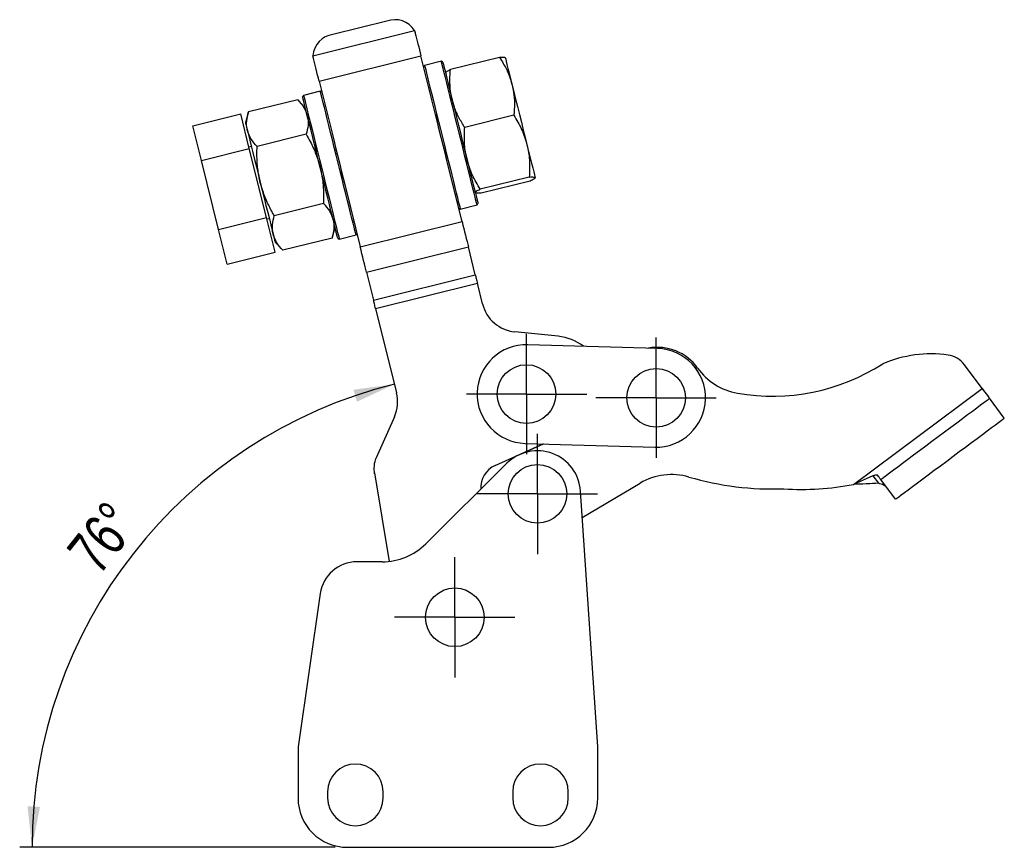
# Model space of a CAD drawing. Extents: x 16 to 201, y 40 to 142.
# Tile 2 of 4: x 16 to 56, y 109 to 142. Entities that reach past the tile are written whole.
import ezdxf

# ---------------------------------------------------------------- set-up
doc = ezdxf.new("R2010")
doc.units = 0
doc.header["$LTSCALE"] = 0.5
doc.layers.get('0').update_dxf_attribs({"linetype": 'CONTINUOUS'})
doc.layers.add('FORMATO', color=179, linetype='CONTINUOUS')
doc.styles.add('SLDTEXTSTYLE0', font='TXT', dxfattribs={"width": 0.75})
doc.dimstyles.new('SLDDIMSTYLE3', dxfattribs={"dimtxt": 1.75, "dimasz": 1.651, "dimexe": 0, "dimexo": 0.0625, "dimgap": 0.4375, "dimtad": 1, "dimdec": 4, "dimzin": 12, "dimtxsty": 'SLDTEXTSTYLE0', "dimsah": 1, "dimcen": 0.09, "dimazin": 3, "dimtfac": 1, "dimtdec": 0, "dimtofl": 0, "dimtmove": 0, "dimatfit": 3, "dimtolj": 1, "dimtzin": 12})

# ---------------------------------------------------------------- blocks, each defined once
blk = doc.blocks.new('_D_9')
at = {"layer": 'FORMATO'}
blk.add_line((28.956, 108.595), (16.184, 108.595), dxfattribs=at)
blk.add_arc((36.017, 108.595), 19.333, 103.942, 180, dxfattribs=at)
for points in [[(31.359, 127.358), (29.703, 127.136), (29.846, 126.649)], [(16.684, 108.595), (17.008, 110.233), (16.5, 110.255)]]:
    blk.add_solid(points, dxfattribs=at)
at = {"layer": 'FORMATO', "insert": (18.02, 120.649), "char_height": 1.75, "attachment_point": 1, "rotation": 51.5254, "style": 'SLDTEXTSTYLE0'}
blk.add_mtext('76°', dxfattribs=at)
blk = doc.blocks.new('SW_CENTERMARKSYMBOL_6')
at = {"layer": 'FORMATO', "color": 0}
for p, q in [((0, 1.25), (0, 2.4375)), ((0, 0), (0, 1.25)), ((-1.25, 0), (-2.4375, 0)), ((0, 0), (-1.25, 0)), ((0, 0), (0, -1.25)), ((0, 0), (1.25, 0)), ((1.25, 0), (2.4375, 0)), ((0, -1.25), (0, -2.4375))]:
    blk.add_line(p, q, dxfattribs=at)
blk = doc.blocks.new('SW_CENTERMARKSYMBOL_7')
at = {"layer": 'FORMATO', "color": 0}
for p, q in [((0, 1.25), (0, 2.4375)), ((0, 0), (0, 1.25)), ((-1.25, 0), (-2.4375, 0)), ((0, 0), (-1.25, 0)), ((0, 0), (0, -1.25)), ((0, 0), (1.25, 0)), ((1.25, 0), (2.4375, 0)), ((0, -1.25), (0, -2.4375))]:
    blk.add_line(p, q, dxfattribs=at)
blk = doc.blocks.new('SW_CENTERMARKSYMBOL_8')
at = {"layer": 'FORMATO', "color": 0}
for p, q in [((0, 1.25), (0, 2.4375)), ((0, 0), (0, 1.25)), ((-1.25, 0), (-2.4375, 0)), ((0, 0), (-1.25, 0)), ((0, 0), (0, -1.25)), ((0, 0), (1.25, 0)), ((1.25, 0), (2.4375, 0)), ((0, -1.25), (0, -2.4375))]:
    blk.add_line(p, q, dxfattribs=at)
blk = doc.blocks.new('SW_CENTERMARKSYMBOL_9')
at = {"layer": 'FORMATO', "color": 0}
for p, q in [((0, 1.25), (0, 2.4375)), ((0, 0), (0, 1.25)), ((-1.25, 0), (-2.4375, 0)), ((0, 0), (-1.25, 0)), ((0, 0), (0, -1.25)), ((0, 0), (1.25, 0)), ((1.25, 0), (2.4375, 0)), ((0, -1.25), (0, -2.4375))]:
    blk.add_line(p, q, dxfattribs=at)

msp = doc.modelspace()

# ---------------------------------------------------------------- linework, layer by layer
at = {"color": 7, "linetype": 'CONTINUOUS'}
for p, q in [((31.05521, 142.07002), (28.87149, 141.52791)), ((28.05965, 140.66587), (32.17596, 141.68775)), ((32.17596, 141.68775), (32.20806, 141.57659)), ((32.17596, 141.68775), (32.19536, 141.60958)), ((28.08326, 140.5526), (28.05965, 140.66587)), ((28.07906, 140.5877), (28.05965, 140.66587)), ((28.31096, 139.6354), (32.43576, 140.65939)), ((32.99886, 138.39111), (32.43576, 140.65939)), ((33.2612, 140.44719), (32.58182, 140.27853)), ((33.32178, 140.41071), (33.2612, 140.44719)), ((35.62061, 140.59997), (33.62768, 140.10522)), ((32.58182, 140.27853), (32.54534, 140.21795)), ((28.31096, 139.6354), (28.87406, 137.36712)), ((28.35997, 139.23044), (27.6806, 139.06179)), ((28.42055, 139.19396), (28.35997, 139.23044)), ((27.44264, 138.88603), (25.44972, 138.39128)), ((27.75254, 138.56447), (27.44264, 138.88603)), ((27.6806, 139.06179), (27.64412, 139.00121)), ((25.44972, 138.39128), (25.32619, 137.96212)), ((23.19487, 137.83151), (25.13595, 138.31339)), ((25.48372, 136.91253), (25.13595, 138.31339)), ((36.20168, 138.25931), (34.20876, 137.76456)), ((23.54263, 136.43065), (23.19487, 137.83151)), ((27.79041, 137.48517), (25.79748, 136.99043)), ((23.54263, 136.43065), (25.48372, 136.91253)), ((25.56713, 136.99158), (25.47007, 136.96749)), ((26.17925, 134.11082), (25.48372, 136.91253)), ((24.23817, 133.62895), (23.54263, 136.43065)), ((34.1006, 133.95311), (33.51337, 136.31861)), ((36.82326, 135.7555), (34.83033, 135.26075)), ((36.86376, 135.59235), (34.87083, 135.0976)), ((29.38857, 135.29462), (29.97581, 132.92912)), ((28.48594, 134.68347), (26.49301, 134.18872)), ((33.96688, 134.49177), (34.02746, 134.45529)), ((34.02746, 134.45529), (34.70684, 134.62394)), ((34.70684, 134.62394), (34.74332, 134.68452)), ((24.23817, 133.62895), (26.17925, 134.11082)), ((26.52701, 132.70997), (26.17925, 134.11082)), ((26.19289, 134.05587), (26.28994, 134.07996)), ((24.58593, 132.22809), (24.23817, 133.62895)), ((28.8337, 133.28261), (28.95723, 133.71177)), ((29.97581, 132.92912), (34.1006, 133.95311)), ((28.8337, 133.28261), (26.84078, 132.78786)), ((29.06565, 133.27503), (29.12623, 133.23855)), ((29.12623, 133.23855), (29.80561, 133.4072)), ((29.80561, 133.4072), (29.84209, 133.46778)), ((26.53088, 133.10942), (26.84078, 132.78786)), ((30.23136, 131.89971), (34.35616, 132.9237)), ((34.63666, 131.79379), (34.35616, 132.9237)), ((24.58593, 132.22809), (26.52701, 132.70997)), ((30.23136, 131.89971), (30.51187, 130.7698)), ((30.51187, 130.7698), (34.63666, 131.79379)), ((30.59705, 130.42666), (34.72185, 131.45065)), ((34.92995, 130.61239), (34.72185, 131.45065)), ((30.59705, 130.42666), (31.44457, 127.01273)), ((37.99656, 129.3007), (36.2327, 129.48163)), ((42.01804, 128.80794), (36.77026, 128.96059)), ((55.16623, 127.18955), (54.4519, 128.14735)), ((49.95439, 123.30248), (55.16623, 127.18955)), ((56.06301, 125.98714), (55.46516, 126.78875)), ((31.35891, 126.04085), (30.61705, 124.37582)), ((36.44151, 124.51388), (37.39389, 124.94076)), ((37.40153, 124.94054), (36.44151, 124.51388)), ((36.65395, 124.96228), (41.90173, 124.80964)), ((35.445, 124.06721), (36.4314, 124.50934)), ((35.91963, 124.15695), (32.62717, 120.89006)), ((30.55052, 123.7659), (31.14775, 120.18059)), ((30.55995, 123.7279), (30.55052, 123.7659)), ((50.74086, 123.65065), (49.95439, 123.30248)), ((50.74086, 123.65065), (50.96935, 123.34428)), ((38.97066, 121.95905), (41.31286, 123.34945)), ((51.65417, 122.69896), (51.05632, 123.50057)), ((39.59744, 112.6647), (38.89827, 123.03245)), ((30.86631, 120.1647), (29.8419, 120.1647)), ((28.35742, 118.87995), (27.45621, 112.6647)), ((27.45621, 112.6647), (27.45621, 110.5947)), ((39.59744, 110.5947), (39.59744, 112.6647)), ((28.65538, 110.8447), (28.65538, 110.5947)), ((30.90538, 110.5947), (30.90538, 110.8447)), ((36.15121, 110.8447), (36.15121, 110.5947)), ((38.40121, 110.5947), (38.40121, 110.8447)), ((29.45621, 108.5947), (37.59744, 108.5947))]:
    msp.add_line(p, q, dxfattribs=at)
at = {"color": 7, "linetype": 'CONTINUOUS', "flags": 128}
for points in [[(32.20806, 141.57659), (32.23277, 141.47706), (32.25895, 141.3716), (32.28641, 141.26097), (32.31496, 141.14597), (32.34438, 141.02745), (32.37447, 140.90626), (32.405, 140.78327), (32.43576, 140.65939)], [(28.31096, 139.6354), (28.28021, 139.75928), (28.24967, 139.88227), (28.21959, 140.00346), (28.19016, 140.12198), (28.16162, 140.23698), (28.13415, 140.34761), (28.10797, 140.45307), (28.08326, 140.5526)], [(33.98402, 137.53556), (33.9045, 137.85587), (33.82595, 138.17228), (33.74932, 138.48097), (33.67554, 138.77818), (33.6055, 139.0603), (33.54006, 139.32392), (33.48, 139.56583), (33.42606, 139.78309), (33.3789, 139.97308), (33.33908, 140.13347), (33.30709, 140.26233), (33.28332, 140.35809), (33.26805, 140.41959), (33.26148, 140.44608), (33.2612, 140.44719)], [(33.32178, 140.41071), (33.32205, 140.40962), (33.32851, 140.38357), (33.34353, 140.3231), (33.3669, 140.22893), (33.39836, 140.10222), (33.43751, 139.9445), (33.48389, 139.75768), (33.53693, 139.54404), (33.59598, 139.30616), (33.66033, 139.04694), (33.72921, 138.76951), (33.80176, 138.47726), (33.87711, 138.17372), (33.95436, 137.86258), (34.03255, 137.54761)], [(35.85757, 140.57219), (35.85814, 140.56991), (35.86898, 140.52622), (35.88992, 140.44188), (35.9206, 140.31832), (35.96048, 140.15766), (36.00889, 139.96264), (36.06501, 139.73661), (36.12786, 139.48344)], [(32.58182, 140.27853), (32.5821, 140.27742), (32.58867, 140.25093), (32.60394, 140.18943), (32.62771, 140.09367), (32.6597, 139.96481), (32.69952, 139.80442), (32.74669, 139.61444), (32.80062, 139.39717), (32.86068, 139.15526), (32.92612, 138.89164), (32.99616, 138.60952), (33.06994, 138.31231), (33.14657, 138.00362), (33.22512, 137.68721), (33.30464, 137.36691)], [(29.08279, 136.31882), (29.00327, 136.63913), (28.92472, 136.95554), (28.84809, 137.26423), (28.77431, 137.56143), (28.70427, 137.84356), (28.63883, 138.10718), (28.57877, 138.34909), (28.52484, 138.56635), (28.47767, 138.75633), (28.43785, 138.91673), (28.40586, 139.04559), (28.38209, 139.14135), (28.36682, 139.20285), (28.36025, 139.22934), (28.35997, 139.23044)], [(36.12786, 139.48344), (36.19637, 139.20744), (36.26938, 138.91335), (36.34563, 138.6062), (36.42382, 138.29125), (36.50261, 137.97387), (36.58065, 137.65951), (36.65661, 137.35354), (36.72918, 137.0612)], [(28.35488, 136.13812), (28.27669, 136.45308), (28.19945, 136.76422), (28.1241, 137.06776), (28.05155, 137.36002), (27.98267, 137.63744), (27.91832, 137.89667), (27.85927, 138.13455), (27.80623, 138.34819), (27.75985, 138.53501), (27.7207, 138.69273), (27.68924, 138.81944), (27.66586, 138.9136), (27.65085, 138.97408), (27.64439, 139.00013), (27.64412, 139.00121)], [(27.6806, 139.06179), (27.68087, 139.06068), (27.68745, 139.03419), (27.70271, 138.97269), (27.72649, 138.87693), (27.75848, 138.74807), (27.79829, 138.58768), (27.84546, 138.39769), (27.89939, 138.18043), (27.95945, 137.93852), (28.02489, 137.6749), (28.09493, 137.39278), (28.16871, 137.09557), (28.24535, 136.78688), (28.3239, 136.47047), (28.40341, 136.15017)], [(33.25611, 137.35486), (33.17792, 137.66982), (33.10068, 137.98096), (33.02533, 138.28451), (32.99886, 138.39111)], [(25.32619, 137.96212), (25.33134, 137.94136), (25.34671, 137.87945), (25.37204, 137.77743), (25.40689, 137.63705)], [(25.40689, 137.63705), (25.45066, 137.46073), (25.50261, 137.25146), (25.56185, 137.01284), (25.62736, 136.74895), (25.69803, 136.4643), (25.77264, 136.16376), (25.84991, 135.85247), (25.92853, 135.53577)], [(28.87406, 137.36712), (28.90053, 137.26052), (28.97589, 136.95697), (29.05313, 136.64583), (29.13132, 136.33087)], [(33.51337, 136.31861), (33.4869, 136.42522), (33.41155, 136.72876), (33.3343, 137.0399), (33.25611, 137.35486)], [(33.30464, 137.36691), (33.38416, 137.04661), (33.46271, 136.73019), (33.53934, 136.42151), (33.61312, 136.1243), (33.68316, 135.84217), (33.7486, 135.57855), (33.80866, 135.33664), (33.86259, 135.11938), (33.90976, 134.9294), (33.94958, 134.769), (33.98157, 134.64014), (34.00534, 134.54438), (34.02061, 134.48288), (34.02718, 134.45639), (34.02746, 134.45529)], [(34.70684, 134.62394), (34.70656, 134.62505), (34.69998, 134.65154), (34.68472, 134.71304), (34.66094, 134.8088), (34.62895, 134.93766), (34.58914, 135.09805), (34.54197, 135.28804), (34.48804, 135.5053), (34.42798, 135.74721), (34.36254, 136.01083), (34.2925, 136.29295), (34.21872, 136.59016), (34.14208, 136.89885), (34.06353, 137.21526), (33.98402, 137.53556)], [(34.03255, 137.54761), (34.11074, 137.23265), (34.18798, 136.92151), (34.26333, 136.61797), (34.33589, 136.32571), (34.40476, 136.04829), (34.46911, 135.78906), (34.52816, 135.55119), (34.5812, 135.33754), (34.62758, 135.15073), (34.66673, 134.993), (34.69819, 134.86629), (34.72157, 134.77213), (34.73658, 134.71165), (34.74305, 134.6856), (34.74332, 134.68452)], [(36.72918, 137.0612), (36.79713, 136.78749), (36.8593, 136.53709), (36.91461, 136.31428), (36.96212, 136.12289), (37.00103, 135.96618), (37.03065, 135.84683), (37.0505, 135.76689), (37.06022, 135.72772)], [(29.06565, 133.27503), (29.06538, 133.27611), (29.05892, 133.30216), (29.04391, 133.36263), (29.02053, 133.4568), (28.98907, 133.58351), (28.94992, 133.74123), (28.90354, 133.92805), (28.8505, 134.14169), (28.79145, 134.37957), (28.7271, 134.63879), (28.65822, 134.91622), (28.58567, 135.20847), (28.51032, 135.51201), (28.43308, 135.82316), (28.35488, 136.13812)], [(28.40341, 136.15017), (28.48293, 135.82986), (28.56148, 135.51345), (28.63811, 135.20476), (28.71189, 134.90755), (28.78193, 134.62543), (28.84738, 134.36181), (28.90743, 134.1199), (28.96137, 133.90264), (29.00853, 133.71265), (29.04835, 133.55226), (29.08034, 133.4234), (29.10411, 133.32764), (29.11938, 133.26614), (29.12595, 133.23965), (29.12623, 133.23855)], [(29.80561, 133.4072), (29.80533, 133.40831), (29.79876, 133.4348), (29.78349, 133.4963), (29.75972, 133.59206), (29.72773, 133.72092), (29.68791, 133.88131), (29.64074, 134.07129), (29.58681, 134.28856), (29.52675, 134.53047), (29.46131, 134.79409), (29.39127, 135.07621), (29.31749, 135.37342), (29.24086, 135.68211), (29.16231, 135.99852), (29.08279, 136.31882)], [(29.13132, 136.33087), (29.20951, 136.01591), (29.28675, 135.70477), (29.3621, 135.40123), (29.38857, 135.29462)], [(25.92853, 135.53577), (26.00716, 135.21907), (26.08443, 134.90779), (26.15904, 134.60725), (26.22971, 134.3226), (26.29522, 134.0587), (26.35446, 133.82008), (26.40641, 133.61082), (26.45018, 133.43449)], [(34.1006, 133.95311), (34.13603, 133.81042), (34.17111, 133.6691), (34.20552, 133.53052), (34.23891, 133.396), (34.27097, 133.26685), (34.30139, 133.14431), (34.32988, 133.02956), (34.35616, 132.9237)], [(26.45018, 133.43449), (26.48503, 133.29412), (26.51036, 133.1921), (26.52573, 133.13018), (26.53088, 133.10942)], [(30.23136, 131.89971), (30.20508, 132.00557), (30.1766, 132.12032), (30.14617, 132.24286), (30.11411, 132.37201), (30.08072, 132.50652), (30.04632, 132.64511), (30.01123, 132.78643), (29.97581, 132.92912)], [(34.63666, 131.79379), (34.64542, 131.7585), (34.65492, 131.72025), (34.66506, 131.6794), (34.67575, 131.63635), (34.68688, 131.59151), (34.69835, 131.54532), (34.71004, 131.49821), (34.72185, 131.45065)], [(30.59705, 130.42666), (30.58524, 130.47422), (30.57355, 130.52133), (30.56208, 130.56752), (30.55095, 130.61236), (30.54026, 130.65541), (30.53012, 130.69626), (30.52063, 130.73451), (30.51187, 130.7698)], [(55.16623, 127.18955), (55.22455, 127.11136), (55.28063, 127.03617), (55.33231, 126.96688), (55.37761, 126.90614), (55.41478, 126.85629), (55.44241, 126.81926), (55.45942, 126.79645), (55.46516, 126.78875)], [(51.05632, 123.50057), (51.07122, 123.51168), (51.11574, 123.54488), (51.18926, 123.59972), (51.2908, 123.67545), (51.41897, 123.77104), (51.57205, 123.88521), (51.74797, 124.01641), (51.94435, 124.16288), (52.15853, 124.32261), (52.38761, 124.49347), (52.6285, 124.67313), (52.87795, 124.85916), (53.13256, 125.04906), (53.38891, 125.24025), (53.64353, 125.43015), (53.89297, 125.61619), (54.13387, 125.79585), (54.36295, 125.9667), (54.57713, 126.12644), (54.7735, 126.2729), (54.94942, 126.4041), (55.10251, 126.51827), (55.23068, 126.61387), (55.33222, 126.6896), (55.40574, 126.74443), (55.45025, 126.77763), (55.46516, 126.78875)], [(51.65417, 122.69896), (51.66907, 122.71008), (51.71359, 122.74328), (51.78711, 122.79811), (51.88865, 122.87384), (52.01682, 122.96943), (52.16991, 123.0836), (52.34582, 123.21481), (52.5422, 123.36127), (52.75638, 123.52101), (52.98546, 123.69186), (53.22636, 123.87152), (53.47579, 124.05756), (53.73041, 124.24745), (53.98677, 124.43864), (54.24138, 124.62854), (54.49082, 124.81458), (54.73172, 124.99424), (54.9608, 125.16509), (55.17498, 125.32483), (55.37135, 125.47129), (55.54727, 125.60249), (55.70036, 125.71667), (55.82853, 125.81226), (55.93007, 125.88799), (56.00359, 125.94282), (56.0481, 125.97602), (56.06301, 125.98714)], [(51.05632, 123.50057), (51.05435, 123.50321), (51.04848, 123.51108), (51.03877, 123.52409), (51.02537, 123.54207), (51.00844, 123.56477), (50.9882, 123.5919), (50.96493, 123.6231), (50.93893, 123.65797)]]:
    msp.add_lwpolyline(points, dxfattribs=at)
at = {"color": 7, "linetype": 'CONTINUOUS'}
for centre in [(36.71211, 126.96144), (41.95989, 126.80879), (37.15224, 122.9147), (33.80621, 117.9147)]:
    msp.add_circle(centre, 1.1875, dxfattribs=at)
for centre, radius, start, end in [((31.38398, 141.19987), 0.93019, 31.634067, 110.698225), ((28.98785, 140.60503), 0.93019, 97.185592, 176.249876), ((36.38576, 130.9738), 1.5, 193.94196, 264.143272), ((37.79248, 127.31114), 2, 52.382671, 84.143272), ((36.71211, 126.96144), 2, 88.333846, 268.333846), ((42.01207, 126.85335), 2, 35.369312, 100.65441), ((41.95989, 126.80879), 2, 268.333846, 88.333846), ((53.09931, 123.57778), 5.00975, 82.101964, 113.008874), ((53.65029, 127.5495), 1, 36.716108, 82.101964), ((46.66744, 135.13643), 8.26323, 260.150122, 302.778775), ((45.68154, 129.45815), 2.5, 215.369312, 260.150122), ((29.98876, 126.65133), 1.5, 335.984667, 13.94196), ((37.15224, 122.9147), 1.75, 3.858035, 134.776711), ((31.53049, 123.96884), 1, 155.984667, 193.94196), ((35.85402, 123.15469), 1, 114.143272, 183.075163), ((42.58902, 121.1997), 2.5, 73.688503, 120.694653), ((46.66744, 135.13643), 12.02122, 253.688503, 272.213948), ((47.89064, 133.54239), 10.44581, 265.834252, 281.394733), ((30.86631, 122.6647), 2.5, 270, 314.776711), ((29.8419, 118.6647), 1.5, 90, 171.749615), ((29.78038, 110.8447), 1.125, 0, 180), ((37.27621, 110.8447), 1.125, 0, 180), ((29.45621, 110.5947), 2, 180, 270), ((29.78038, 110.5947), 1.125, 180, 0), ((37.27621, 110.5947), 1.125, 180, 0), ((37.59744, 110.5947), 2, 270, 0)]:
    msp.add_arc(centre, radius, start, end, dxfattribs=at)
for points, knots in [([(35.85757, 140.57219), (35.85683, 140.57406), (35.85124, 140.58822), (35.79706, 140.60407), (35.67978, 140.60134), (35.62061, 140.59997)], [0, 0, 0, 0, 0.07006275, 0.53077036, 1, 1, 1, 1]), ([(35.62061, 140.59997), (35.67117, 140.51918), (35.80571, 140.30421), (35.99264, 139.93641), (36.08259, 139.63507), (36.12786, 139.48344)], [0, 0, 0, 0, 0.23023593, 0.61266742, 1, 1, 1, 1]), ([(33.62768, 140.10522), (33.5704, 140.07693), (33.45479, 140.01985), (33.43912, 139.98661), (33.43122, 139.96985)], [0, 0, 0, 0, 0.49545797, 1, 1, 1, 1]), ([(33.70151, 138.88109), (33.67093, 139.03417), (33.60934, 139.34255), (33.60223, 139.75508), (33.62077, 140.01017), (33.62768, 140.10522)], [0, 0, 0, 0, 0.382117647, 0.769764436, 1, 1, 1, 1]), ([(36.12786, 139.48344), (36.14914, 139.38489), (36.20267, 139.13694), (36.23143, 138.72662), (36.21163, 138.41564), (36.20168, 138.25931)], [0, 0, 0, 0, 0.247004, 0.6214755, 1, 1, 1, 1]), ([(27.44264, 138.88603), (27.53145, 138.78731), (27.7107, 138.58807), (27.79214, 138.35633), (27.83324, 138.2394)], [0, 0, 0, 0, 0.49545781, 1, 1, 1, 1]), ([(34.20876, 137.76456), (34.12763, 137.89675), (33.96463, 138.16233), (33.79785, 138.53837), (33.72879, 138.78403), (33.70151, 138.88109)], [0, 0, 0, 0, 0.37479295, 0.75299587, 1, 1, 1, 1]), ([(25.40689, 137.63705), (25.40302, 137.65371), (25.37377, 137.77992), (25.36225, 138.02873), (25.42038, 138.26969), (25.44972, 138.39128)], [0, 0, 0, 0, 0.07006267, 0.53077034, 1, 1, 1, 1]), ([(27.83324, 138.2394), (27.8371, 138.22274), (27.86635, 138.09653), (27.87787, 137.84773), (27.81974, 137.60676), (27.79041, 137.48517)], [0, 0, 0, 0, 0.07006266, 0.53077052, 1, 1, 1, 1]), ([(36.20168, 138.25931), (36.31273, 138.07103), (36.53685, 137.69102), (36.66468, 137.27241), (36.72918, 137.0612)], [0, 0, 0, 0, 0.49545789, 1, 1, 1, 1]), ([(25.79748, 136.99043), (25.70867, 137.08914), (25.52942, 137.28838), (25.44798, 137.52013), (25.40689, 137.63705)], [0, 0, 0, 0, 0.49545781, 1, 1, 1, 1]), ([(34.30283, 136.45885), (34.29573, 136.48858), (34.2419, 136.71378), (34.18404, 137.14923), (34.20047, 137.5582), (34.20876, 137.76456)], [0, 0, 0, 0, 0.07006302, 0.530770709, 1, 1, 1, 1]), ([(27.79041, 137.48517), (27.84527, 137.38707), (27.99125, 137.12602), (28.19726, 136.68136), (28.30212, 136.31997), (28.35488, 136.13812)], [0, 0, 0, 0, 0.23023615, 0.6126673, 1, 1, 1, 1]), ([(25.92853, 135.53577), (25.89056, 135.71866), (25.81405, 136.08709), (25.78787, 136.57649), (25.79487, 136.87806), (25.79748, 136.99043)], [0, 0, 0, 0, 0.382117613, 0.769764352, 1, 1, 1, 1]), ([(36.72918, 137.0612), (36.73629, 137.03148), (36.79011, 136.80628), (36.84797, 136.37083), (36.83155, 135.96186), (36.82326, 135.7555)], [0, 0, 0, 0, 0.07006304, 0.5307707, 1, 1, 1, 1]), ([(34.83033, 135.26075), (34.71929, 135.44903), (34.49516, 135.82904), (34.36733, 136.24765), (34.30283, 136.45885)], [0, 0, 0, 0, 0.49545784, 1, 1, 1, 1]), ([(28.35488, 136.13812), (28.38095, 136.02031), (28.44652, 135.72389), (28.4945, 135.23611), (28.4888, 134.86834), (28.48594, 134.68347)], [0, 0, 0, 0, 0.24700422, 0.6214757, 1, 1, 1, 1]), ([(36.82326, 135.7555), (36.88712, 135.75729), (37.01601, 135.7609), (37.04539, 135.73885), (37.06022, 135.72772)], [0, 0, 0, 0, 0.495457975, 1, 1, 1, 1]), ([(37.06022, 135.72772), (37.06044, 135.72573), (37.06212, 135.7106), (37.02165, 135.67124), (36.91671, 135.61881), (36.86376, 135.59235)], [0, 0, 0, 0, 0.07006273, 0.53077036, 1, 1, 1, 1]), ([(26.49301, 134.18872), (26.40487, 134.34917), (26.22777, 134.67154), (26.04176, 135.12502), (25.9606, 135.41945), (25.92853, 135.53577)], [0, 0, 0, 0, 0.37479299, 0.7529956, 1, 1, 1, 1]), ([(34.63387, 135.12538), (34.63365, 135.12738), (34.63197, 135.1425), (34.67245, 135.18186), (34.77738, 135.23429), (34.83033, 135.26075)], [0, 0, 0, 0, 0.07006276, 0.53077037, 1, 1, 1, 1]), ([(34.87083, 135.0976), (34.80697, 135.09582), (34.67808, 135.0922), (34.6487, 135.11425), (34.63387, 135.12538)], [0, 0, 0, 0, 0.495457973, 1, 1, 1, 1]), ([(28.48594, 134.68347), (28.57475, 134.58475), (28.754, 134.38551), (28.83544, 134.15376), (28.87653, 134.03684)], [0, 0, 0, 0, 0.49545806, 1, 1, 1, 1]), ([(26.45018, 133.43449), (26.44632, 133.45115), (26.41707, 133.57736), (26.40555, 133.82616), (26.46368, 134.06713), (26.49301, 134.18872)], [0, 0, 0, 0, 0.07006295, 0.53077032, 1, 1, 1, 1]), ([(28.87653, 134.03684), (28.88039, 134.02018), (28.90965, 133.89397), (28.92117, 133.64516), (28.86304, 133.4042), (28.8337, 133.28261)], [0, 0, 0, 0, 0.07006264, 0.53077031, 1, 1, 1, 1]), ([(26.84078, 132.78786), (26.75197, 132.88658), (26.57272, 133.08582), (26.49127, 133.31756), (26.45018, 133.43449)], [0, 0, 0, 0, 0.49545809, 1, 1, 1, 1]), ([(50.93893, 123.65797), (50.93553, 123.66079), (50.92835, 123.66676), (50.90604, 123.67404), (50.84317, 123.67663), (50.78477, 123.6618), (50.74086, 123.65065)], [0, 0, 0, 0, 0.07553727, 0.15958969, 0.36825728, 1, 1, 1, 1]), ([(50.96935, 123.34428), (50.80187, 123.33507), (50.46689, 123.31665), (50.12522, 123.3072), (49.95439, 123.30248)], [0, 0, 0, 0, 0.49999999, 1, 1, 1, 1]), ([(50.60991, 123.32618), (50.56175, 123.32365), (50.3458, 123.31233), (50.12553, 123.30679), (49.95439, 123.30248)], [0, 0, 0, 0, 0.22301041, 1, 1, 1, 1]), ([(51.30199, 123.17116), (51.26157, 123.20824), (51.17367, 123.28886), (51.04101, 123.32485), (50.96935, 123.34428)], [0, 0, 0, 0, 0.45985602, 1, 1, 1, 1])]:
    msp.add_open_spline(points, degree=3, knots=knots, dxfattribs=at)

# ---------------------------------------------------------------- block references
at = {"layer": 'FORMATO'}
for name, p in [('SW_CENTERMARKSYMBOL_7', (36.71211, 126.96144)), ('SW_CENTERMARKSYMBOL_6', (41.95989, 126.80879)), ('SW_CENTERMARKSYMBOL_8', (37.15224, 122.9147)), ('SW_CENTERMARKSYMBOL_9', (33.80621, 117.9147))]:
    msp.add_blockref(name, p, dxfattribs=at)

# ---------------------------------------------------------------- dimensions: what is measured, and where the dimension line sits
dim = msp.add_angular_dim_2l(base=(20.78812, 120.50514), line1=((31.44457, 127.01273), (28.08326, 140.5526)), line2=((29.45621, 108.5947), (37.59744, 108.5947)), dimstyle='SLDDIMSTYLE3', dxfattribs=at)
dim.commit()
dim.dimension.update_dxf_attribs({"geometry": '_D_9', "text_midpoint": (20.88121, 120.62323), "dimtype": 162})

doc.saveas('drawing.dxf')
